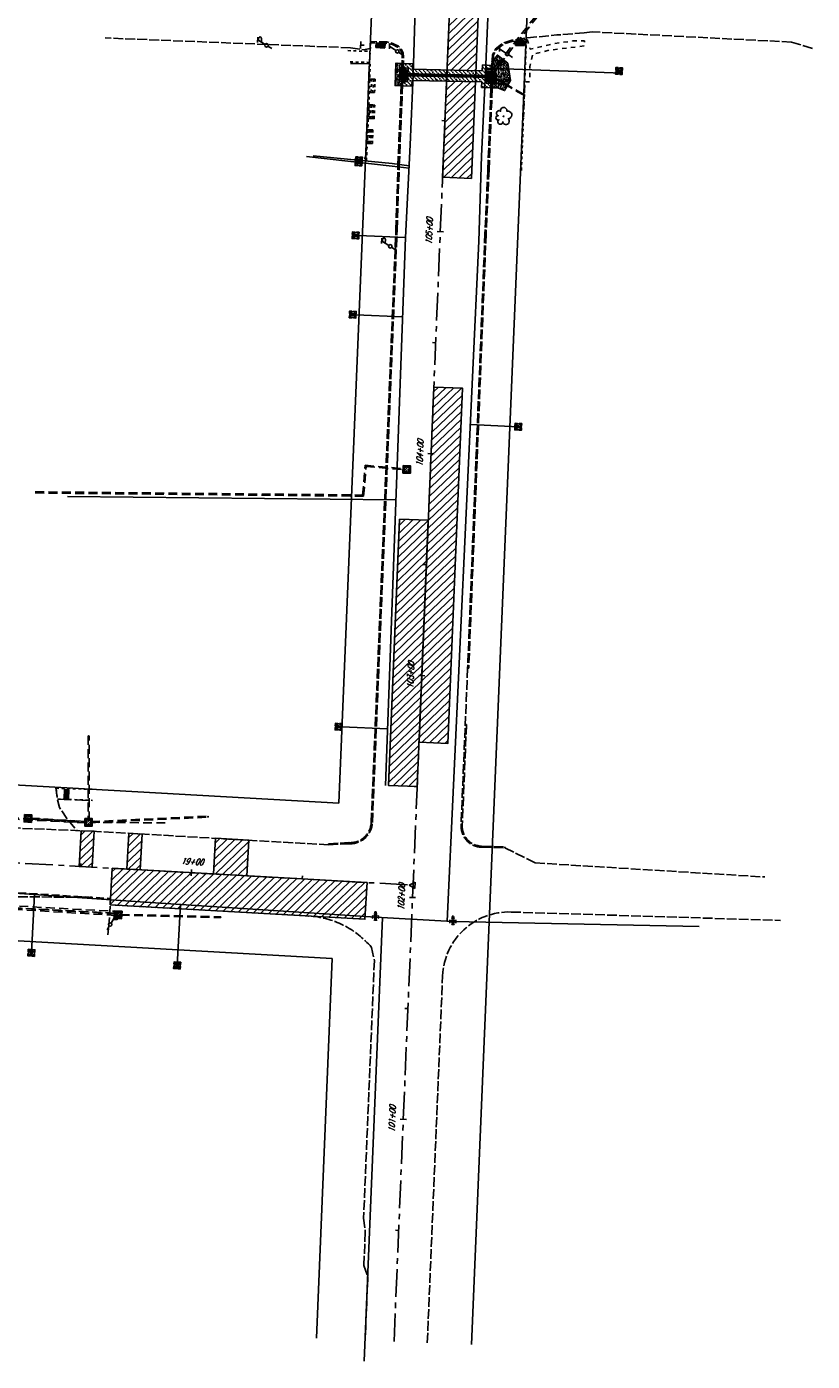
# Model space of a CAD drawing. Extents: x 1880404 to 3762880, y 267072 to 534593.
# Tile 2 of 7: x 1881719 to 1882073, y 267072 to 267673. Entities that reach past the tile are written whole.
import ezdxf
from ezdxf.enums import TextEntityAlignment as Align

# ---------------------------------------------------------------- set-up
doc = ezdxf.new("R2010")
doc.units = 0
doc.header["$LTSCALE"] = 20
doc.header["$MEASUREMENT"] = 0
for name, pattern in [('DR_X_STM (no text)', [0.3, 0.2, -0.1]), ('GE_X_CENTERLINE 2', [1, 0.625, -0.125, 0.125, -0.125]), ('PV_X_CURB', [0.27, 0.22, -0.05]), ('PV_X_DRIVE', [0.25, 0.175, -0.075]), ('PV_X_EP', [0.27, 0.22, -0.05]), ('PV_X_Shoulder', [0.4, 0.3, -0.1]), ('X_Existing 2', [0.125, 0.0625, -0.0625]), ('X_Existing 3', [0.2, 0.1, -0.1])]:
    doc.linetypes.add(name, pattern=pattern)
doc.layers.get('0').update_dxf_attribs({"linetype": 'CONTINUOUS', "plot": 0})
for name, color, linetype in [('BD_X_BLDG', 11, 'CONTINUOUS'), ('GE_X_CL_ROAD', 2, 'GE_X_CENTERLINE 2'), ('GE_X_TEXT', 2, 'CONTINUOUS'), ('L1', 130, 'CONTINUOUS'), ('L2', 130, 'CONTINUOUS'), ('L3', 110, 'CONTINUOUS'), ('L4', 130, 'CONTINUOUS'), ('L5', 124, 'CONTINUOUS'), ('L8', 124, 'DR_X_STM (no text)'), ('PV_P_CURB', 3, 'CONTINUOUS'), ('PV_P_REPLACEMENT_HATCH', 8, 'CONTINUOUS'), ('PV_X_CURB', 1, 'PV_X_CURB'), ('PV_X_CURB_RAMP', 1, 'PV_X_CURB'), ('PV_X_DRIVE', 11, 'PV_X_DRIVE'), ('PV_X_EOP', 240, 'PV_X_EP'), ('PV_X_SHOULDER', 33, 'PV_X_Shoulder'), ('PV_X_STEPS', 1, 'X_Existing 2'), ('PV_X_WALK', 1, 'X_Existing 2'), ('RD_X_MISC', 1, 'X_Existing 3'), ('RW_X_RW', 220, 'RW_X_Ex RW'), ('SN_X_BLOCKS', 94, 'CONTINUOUS'), ('SN_X_SIGN_PUBLIC', 94, 'CONTINUOUS'), ('UT_P_TELE_BLOCKS', 30, 'CONTINUOUS'), ('UT_X_POLES', 1, 'CONTINUOUS'), ('UT_X_TELE_BLOCKS', 32, 'CONTINUOUS'), ('UT_X_WATER', 150, 'UT_X_WATER'), ('UT_X_WATER_BLOCKS', 150, 'CONTINUOUS'), ('VG_X_BLOCKS', 94, 'CONTINUOUS')]:
    doc.layers.add(name, color=color, linetype=linetype)
doc.styles.add('LINETYPE', font='romans.shx', dxfattribs={"width": 0.9})
doc.styles.add('romans', font='romans.shx', dxfattribs={"width": 0.75, "oblique": 22.5})
doc.linetypes.add('RW_X_Ex RW', pattern='A,1,-0.25,1,-0.25,1,-0.25,1,-0.25,["Ex. R/W",LINETYPE,S=0.1,R=0,X=-0.195,Y=-0.05],-0.5', length=5.5)
doc.linetypes.add('UT_X_WATER', pattern='A,0.25,-0.15,0.25,-0.15,0.25,-0.15,0.25,-0.15,0.25,["W",LINETYPE,S=0.1,R=0,X=0.043,Y=-0.05],-0.2', length=2.05)
pattern_1 = [(49.998884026, (0, 0), (1.4345179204, -0.1255322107), [0.15, -1.65]), (354.99888403, (0, 0), (-0.2774733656, 1.5043896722), [0.12, -1.32]), (100.450328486, (0.1195, -0.0105), (1.1570445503, 1.378857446), [0.127480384, -1.402284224]), (46.18308403, (8e-06, 0.4), (2.1344762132, -0.3310801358), [0.225, -2.475]), (96.63451952, (0.1779, 0.3724), (1.8693618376, 1.9482007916), [0.191220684, -2.10342752]), (351.18304802, (8e-06, 0.4), (1.8693618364, 1.9482007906), [0.18, -1.980000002]), (20.998884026, (0.2, 0.3), (1.19379842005, -0.8052610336), [0.15, -1.65]), (325.99888403, (0.2, 0.3), (0.4866589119, 1.4502906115), [0.12, -1.32]), (71.450328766, (0.2995, 0.2329), (1.6804573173, 0.6450295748), [0.12748038, -1.402284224]), (37.498884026, (0, 0), (0.02433267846, 0.66578723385), [0, -1.304, 0, -1.34, 0, -1.325]), (7.498884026, (0, 0), (0.52615443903, 0.78881317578), [0, -0.764, 0, -1.274, 0, -0.505]), (327.498884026, (-0.446, 9e-06), (1.06764399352, -0.04513053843), [0, -0.5, 0, -1.56, 0, -2.07]), (317.498884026, (-0.646, 1e-05), (1.16637623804, 0.2001872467), [0, -0.65, 0, -1.036, 0, -1.47])]

# ---------------------------------------------------------------- blocks, each defined once
blk = doc.blocks.new('WGV')
at = {"lineweight": -2}
for p, q in [((0.032, 0.102), (-0.032, 0.102)), ((0, 0.07), (0, 0.134))]:
    blk.add_line(p, q, dxfattribs=at)
at = {"lineweight": -2, "flags": 128}
blk.add_lwpolyline([(-0.032, 0.041), (-0.016, -0.045), (0, 0.041), (0.016, -0.045), (0.032, 0.041)], dxfattribs=at)
at = {"lineweight": -2, "extrusion": (0, 0, -1)}
blk.add_arc((0, 0), 0.07, 330.0184, 29.9816, dxfattribs=at)
at = {"lineweight": -2}
for start, end in [(60.0184, 120.0157), (330.0184, 29.9816), (239.9843, 299.9816)]:
    blk.add_arc((0, 0), 0.07, start, end, dxfattribs=at)
blk = doc.blocks.new('CBS22B-X')
at = {"color": 8}
for p, q in [((-1.15, -0.61), (0.61, 1.15)), ((-1.15, 0.52), (-0.52, 1.15)), ((-0.55, -1.15), (1.15, 0.55)), ((0.58, -1.15), (1.15, -0.58))]:
    blk.add_line(p, q, dxfattribs=at)
at = {"color": 124}
blk.add_lwpolyline([(-1.67, 1.67), (1.67, 1.67), (1.67, -1.67), (-1.67, -1.67), (-1.67, 1.67)], close=True, dxfattribs=at)
at = {"color": 124, "flags": 128}
blk.add_lwpolyline([(-1.15, 1.15), (1.15, 1.15), (1.15, -1.15), (-1.15, -1.15), (-1.15, 1.15)], close=True, dxfattribs=at)
at = {"color": 8}
for points in [[(-0.4, 1), (-1, 1), (-1, 0.4)], [(1, 0.4), (1, 1), (0.4, 1)], [(-1, -0.4), (-1, -1), (-0.4, -1)], [(0.4, -1), (1, -1), (1, -0.4)]]:
    blk.add_lwpolyline(points, dxfattribs=at)
blk = doc.blocks.new('CB3-P')
at = {"color": 1}
for p, q in [((-2.37, -1.5), (-2.37, 0.75)), ((-2.37, 0.75), (-1.2, 0.75)), ((1.2, 0.75), (2.37, 0.75)), ((2.37, 0.75), (2.37, -1.5)), ((-2.37, -1.5), (-1.2, -1.5)), ((1.2, -1.5), (2.37, -1.5))]:
    blk.add_line(p, q, dxfattribs=at)
at = {"color": 130, "flags": 128}
blk.add_lwpolyline([(-3.04, 1.42), (3.04, 1.42), (3.04, -2.17), (-3.04, -2.17), (-3.04, 1.42)], close=True, dxfattribs=at)
at = {"color": 1}
for points in [[(-0.4, 0.75), (0.4, 0.75)], [(-0.4, -1.5), (0.4, -1.5)]]:
    blk.add_lwpolyline(points, dxfattribs=at)
at = {"color": 130, "extrusion": (0, 0, -1)}
blk.add_solid([(2.5, 0), (-2.5, 0), (2.5, -1.83), (-2.5, -1.83)], dxfattribs=at)
blk = doc.blocks.new('PI')
at = {"flags": 128}
blk.add_lwpolyline([(-0.073, -0.042), (0.073, -0.042), (0, 0.084), (-0.073, -0.042)], dxfattribs=at)
blk = doc.blocks.new('WM')
at = {"lineweight": -2, "flags": 128}
for points in [[(-0.02, 0.075), (-0.075, 0.075), (-0.075, 0.02)], [(-0.033, 0.045), (-0.017, -0.045), (0, 0.045), (0.017, -0.045), (0.033, 0.045)], [(0.075, 0.02), (0.075, 0.075), (0.02, 0.075)], [(-0.075, -0.02), (-0.075, -0.075), (-0.02, -0.075)], [(0.02, -0.075), (0.075, -0.075), (0.075, -0.02)]]:
    blk.add_lwpolyline(points, dxfattribs=at)
at = {"lineweight": -2}
blk.add_circle((0, 0), 0.0675, dxfattribs=at)
blk = doc.blocks.new('SGN1P')
at = {"layer": 'SN_X_SIGN_PUBLIC', "linetype": 'Continuous'}
for p, q in [((0, 0), (-0.08, 0)), ((0, 0.08), (0, -0.08))]:
    blk.add_line(p, q, dxfattribs=at)
blk = doc.blocks.new('TREE')
blk.add_lwpolyline([(-0.115, 0.016, 1.488178), (-0.05, -0.105, 1.135371), (0.116, -0.069, 1.216492), (0.115, 0.072, 1.204588), (0.012, 0.121, 1.326676), (-0.081, 0.105, 1.740436), (-0.115, 0.016)], format="xyb", close=True)
blk.add_circle((0, 0), 0.009)
blk = doc.blocks.new('TELP')
at = {"layer": 'UT_P_TELE_BLOCKS', "color": 32, "linetype": 'Continuous'}
for p, q in [((0.109, 0.181), (0.02, 0.033)), ((0.05, 0.181), (0.168, 0.181))]:
    blk.add_line(p, q, dxfattribs=at)
blk.add_lwpolyline([(-0.02, -0.033), (-0.072, -0.119)], dxfattribs=at)
blk.add_circle((0, 0), 0.0391, dxfattribs=at)
blk = doc.blocks.new('TPW')
at = {"color": 32}
for p, q in [((0.121, 0.201), (0.02, 0.033)), ((0.062, 0.201), (0.18, 0.201)), ((0.071, 0.117), (0.152, 0.117)), ((0.109, 0.181), (0.152, 0.181))]:
    blk.add_line(p, q, dxfattribs=at)
blk.add_lwpolyline([(-0.02, -0.033), (-0.072, -0.119)], dxfattribs=at)
blk.add_circle((0, 0), 0.0391, dxfattribs=at)
at = {"color": 32, "extrusion": (0, 0, -1)}
blk.add_arc((-0.152, 0.149), 0.0319, 88.8767, 271.1233, dxfattribs=at)
blk = doc.blocks.new('DOMES')
for p, q in [((4, 2), (0, 2)), ((0, 2), (0, 0)), ((0, 0), (4, 0)), ((4, 0), (4, 2))]:
    blk.add_line(p, q)
for centre in [(0.33, 1.66), (0.33, 1.33), (0.33, 1), (0.33, 0.67), (0.33, 0.33), (0.67, 1.66), (0.67, 1.33), (0.67, 1), (0.67, 0.67), (0.67, 0.33), (1, 1.66), (1, 1.33), (1, 1), (1, 0.67), (1, 0.33), (1.33, 1.66), (1.33, 1.33), (1.33, 1), (1.33, 0.67), (1.33, 0.33), (1.66, 1.66), (1.66, 1.33), (1.66, 1), (1.66, 0.67), (1.66, 0.33), (2, 1.66), (2, 1.33), (2, 1), (2, 0.67), (2, 0.33), (2.33, 1.66), (2.33, 1.33), (2.33, 1), (2.33, 0.67), (2.33, 0.33), (2.67, 1.66), (2.67, 1.33), (2.67, 1), (2.67, 0.67), (2.67, 0.33), (3, 1.66), (3, 1.33), (3, 1), (3, 0.67), (3, 0.33), (3.33, 1.66), (3.33, 1.33), (3.33, 1), (3.33, 0.67), (3.33, 0.33), (3.67, 1.66), (3.67, 1.33), (3.67, 1), (3.67, 0.67), (3.67, 0.33)]:
    blk.add_circle(centre, 0.115)
blk = doc.blocks.new('TLPP')
for p, q in [((0.121, 0.201), (0.02, 0.033)), ((0.062, 0.201), (0.18, 0.201)), ((0.071, 0.117), (0.152, 0.117)), ((0.109, 0.181), (0.152, 0.181)), ((-0.072, -0.119), (0.046, -0.119))]:
    blk.add_line(p, q)
blk.add_lwpolyline([(-0.02, -0.033), (-0.072, -0.119)])
blk.add_circle((0, 0), 0.0391)
at = {"extrusion": (0, 0, -1)}
blk.add_arc((-0.152, 0.149), 0.0319, 88.8767, 271.1233, dxfattribs=at)

msp = doc.modelspace()

# ---------------------------------------------------------------- hatches: boundary and pattern name
at = {"layer": 'PV_P_CURB', "transparency": 33554559}
h = msp.add_hatch(color=256, dxfattribs=at)
h.dxf.hatch_style = 1
h.paths.add_polyline_path([(1881928.85, 267653.76), (1881929.04, 267657.97), (1881929.51, 267657.95), (1881929.35, 267653.74)])
h = msp.add_hatch(color=256, dxfattribs=at)
h.dxf.hatch_style = 1
h.paths.add_polyline_path([(1881888.48, 267654.65), (1881888.52, 267656.65), (1881889.09, 267656.63), (1881889.07, 267654.63)])
h = msp.add_hatch(color=256, dxfattribs=at)
h.dxf.hatch_style = 1
h.paths.add_polyline_path([(1881888.13, 267646.57), (1881888.22, 267648.57), (1881888.79, 267648.55), (1881888.7, 267646.55)])
h = msp.add_hatch(color=256, dxfattribs=at)
h.dxf.hatch_style = 1
h.paths.add_polyline_path([(1881928.55, 267645.69), (1881928.61, 267647.68), (1881929.25, 267647.66), (1881929.16, 267645.66)])
at = {"layer": 'PV_P_REPLACEMENT_HATCH', "transparency": 33554559}
h = msp.add_hatch(dxfattribs=at)
h.set_pattern_fill('ANSI31', color=256, scale=20, angle=-1.04594)
h.set_pattern_definition([(43.95405933, (10.2019, 244.3695), (-1.7352034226, 1.799741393), [])])
h.paths.add_polyline_path([(1881913.03, 267755.28), (1881908.78, 267653.66), (1881921.78, 267653.38), (1881921.57, 267648.38), (1881908.58, 267648.67), (1881906.77, 267605.41), (1881919.76, 267604.87), (1881921.78, 267653.38), (1881926.01, 267754.74)])
h = msp.add_hatch(dxfattribs=at)
h.set_pattern_fill('AR-CONC', color=256, scale=0.2, angle=-0.00112)
h.set_pattern_definition(pattern_1)
h.paths.add_polyline_path([(1881929.35, 267653.74), (1881929.51, 267657.95), (1881931.47, 267660.42), (1881936.16, 267656.69), (1881937.37, 267649), (1881934.68, 267644.4), (1881931.94, 267645.55), (1881929.16, 267645.66), (1881929.25, 267647.66), (1881930.02, 267647.63), (1881930.26, 267653.71)])
h = msp.add_hatch(dxfattribs=at)
h.set_pattern_fill('AR-CONC', color=256, scale=0.2, angle=-0.00112)
h.set_pattern_definition(pattern_1)
h.paths.add_polyline_path([(1881888.48, 267654.65), (1881888.52, 267656.65), (1881885.76, 267656.77), (1881885.34, 267646.69), (1881888.13, 267646.57), (1881888.22, 267648.57), (1881887.42, 267648.61), (1881887.67, 267654.68)])
h = msp.add_hatch(dxfattribs=at)
h.set_pattern_fill('ANSI36', color=256, scale=10, angle=90)
h.paths.add_polyline_path([(1881889.09, 267656.63), (1881889.07, 267654.63), (1881891.25, 267654.53), (1881891, 267648.46), (1881888.79, 267648.55), (1881888.7, 267646.55), (1881892.91, 267646.38), (1881893.02, 267649.01), (1881924.46, 267648.32), (1881924.36, 267645.85), (1881928.55, 267645.69), (1881928.61, 267647.68), (1881926.44, 267647.77), (1881926.68, 267653.85), (1881928.85, 267653.76), (1881928.94, 267655.76), (1881924.76, 267655.93), (1881924.66, 267653.31), (1881893.23, 267654.01), (1881893.33, 267656.45)])
h = msp.add_hatch(dxfattribs=at)
h.set_pattern_fill('ANSI31', color=256, scale=20, angle=-1.0459407)
h.paths.add_polyline_path([(1881902.82, 267510.91), (1881896.15, 267351.05), (1881909.14, 267350.5), (1881915.81, 267510.37)])
h = msp.add_hatch(dxfattribs=at)
h.set_pattern_fill('ANSI31', color=256, scale=20, angle=-1.0459407)
h.paths.add_polyline_path([(1881887.33, 267451.5), (1881882.33, 267331.61), (1881895.32, 267331.06), (1881900.32, 267450.96)])
h = msp.add_hatch(dxfattribs=at)
h.set_pattern_fill('ANSI31', color=256, scale=20, angle=-1.04594)
h.set_pattern_definition([(43.95405933, (-4740.4823, 33968.569), (-1.7352034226, 1.799741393), [])])
h.paths.add_polyline_path([(1881743.86, 267311.17), (1881742.96, 267295.12), (1881748.95, 267294.79), (1881749.86, 267310.91)])
h = msp.add_hatch(dxfattribs=at)
h.set_pattern_fill('ANSI31', color=256, scale=20, angle=-1.04594)
h.set_pattern_definition([(43.95405933, (-4718.9756, 33967.3595), (-1.7352034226, 1.799741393), [])])
h.paths.add_polyline_path([(1881765.37, 267310.01), (1881764.47, 267293.91), (1881770.46, 267293.58), (1881771.36, 267309.67)])
h = msp.add_hatch(dxfattribs=at)
h.set_pattern_fill('ANSI31', color=256, scale=20, angle=-1.04594)
h.set_pattern_definition([(43.95405933, (-4679.8397, 33965.1588), (-1.7352034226, 1.799741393), [])])
h.paths.add_polyline_path([(1881804.51, 267307.76), (1881803.6, 267291.71), (1881818.58, 267290.87), (1881819.48, 267306.89)])
h = msp.add_hatch(dxfattribs=at)
h.set_pattern_fill('ANSI31', color=256, scale=20, angle=-1.0459407)
h.paths.add_polyline_path([(1881756.98, 267277.81), (1881871.8, 267271.35), (1881872.72, 267287.83), (1881757.91, 267294.28)])

# ---------------------------------------------------------------- linework, layer by layer
at = {"layer": 'BD_X_BLDG'}
msp.add_lwpolyline([(1881871.37, 267613.96), (1881872.17, 267613.92), (1881872.18, 267614.13), (1881872.24, 267615.35), (1881873.1, 267638.29), (1881873.74, 267654.96), (1881873.78, 267656.19), (1881873.79, 267656.4), (1881868.89, 267656.55), (1881865.32, 267656.65)], dxfattribs=at)
at = {"layer": 'GE_X_CL_ROAD'}
for points in [[(1881884.89, 267081.28), (1881909.92, 267680.76), (1881933.63, 268305.31)], [(1880406.48, 267380.74), (1880870.23, 267346.74), (1881119.68, 267330.17), (1881893.46, 267286.66)]]:
    msp.add_lwpolyline(points, dxfattribs=at)
at = {"layer": 'GE_X_TEXT'}
for points in [[(1881906.43, 267630.86), (1881907.83, 267630.8)], [(1881904.35, 267580.91), (1881907.14, 267580.79)], [(1881902.26, 267530.95), (1881903.66, 267530.89)], [(1881900.17, 267480.99), (1881902.97, 267480.88)], [(1881898.09, 267431.04), (1881899.49, 267430.98)], [(1881896, 267381.08), (1881898.8, 267380.96)], [(1881893.92, 267331.12), (1881895.32, 267331.06)], [(1881743.78, 267296.48), (1881743.7, 267295.08)], [(1881793.7, 267293.67), (1881793.54, 267290.88)], [(1881843.62, 267290.86), (1881843.54, 267289.47)], [(1881891.83, 267281.17), (1881894.63, 267281.05)], [(1881889.75, 267231.21), (1881891.15, 267231.15)], [(1881887.66, 267181.25), (1881890.46, 267181.14)], [(1881885.58, 267131.3), (1881886.97, 267131.24)]]:
    msp.add_lwpolyline(points, dxfattribs=at)
at = {"layer": 'L2'}
msp.add_lwpolyline([(1881888.37, 267651.6), (1881928.68, 267650.72)], dxfattribs=at)
at = {"layer": 'L3', "elevation": 1158.75}
msp.add_lwpolyline([(1881933.35, 267656.36), (1881932.73, 267655.58), (1881931.17, 267656.83), (1881931.79, 267657.61)], close=True, dxfattribs=at)
at = {"layer": 'L3'}
msp.add_lwpolyline([(1881933.96, 267647.13), (1881933.1, 267647.63), (1881933.77, 267648.79), (1881934.63, 267648.28)], close=True, dxfattribs=at)
at = {"layer": 'L4'}
for points in [[(1881928.69, 267651.22), (1881889.19, 267652.09)], [(1881931.87, 267656.91), (1881928.84, 267653.1)], [(1881932.65, 267656.28), (1881929.54, 267652.37)], [(1881932.65, 267656.28), (1881931.87, 267656.91)], [(1881928.67, 267650.23), (1881889.17, 267651.09)], [(1881933.78, 267647.81), (1881929.46, 267650.33)], [(1881933.95, 267648.1), (1881929.48, 267650.71)], [(1881933.78, 267647.81), (1881933.95, 267648.1)]]:
    msp.add_lwpolyline(points, dxfattribs=at)
at = {"layer": 'L8'}
for points, elevation in [([(1881948.92, 267677.57, -0.999109), (1881948.6, 267677.83), (1881927.85, 267651.71), (1881928.5, 267651.2), (1881949.25, 267677.31, 0.999109), (1881948.92, 267677.57)], 1158.75), ([(1881948.92, 267677.57, -0.999109), (1881948.6, 267677.83), (1881927.85, 267651.71), (1881928.5, 267651.2), (1881949.25, 267677.31, 0.999109), (1881948.92, 267677.57)], 1158.75), ([(1881758.9, 267274.48, -1.007925), (1881758.88, 267274.07), (1881596.22, 267282.89), (1881596.26, 267283.72), (1881758.92, 267274.9), (1881758.92, 267274.9, 1.007925), (1881758.9, 267274.48)], 1151.87)]:
    msp.add_lwpolyline(points, format="xyb", close=True, dxfattribs=dict(at, elevation=elevation))
for points in [[(1881890.1, 267651.43), (1881927.53, 267650.82)], [(1881891.02, 267651.8), (1881926.86, 267651.02)], [(1881891, 267651.3), (1881926.84, 267650.52)], [(1881929.43, 267650.35), (1881942.74, 267642.59)], [(1881929.44, 267650.72), (1881942.9, 267642.88)], [(1881723.25, 267463.25), (1881871.2, 267461.8), (1881872.27, 267475.17), (1881889.47, 267473.68)], [(1881723.26, 267463.75), (1881870.74, 267462.31), (1881871.81, 267475.71), (1881889.49, 267474.18)], [(1881721.1, 267316.38), (1881746.08, 267314.79)], [(1881721.14, 267316.88), (1881746.08, 267315.29)], [(1881748.38, 267315.27), (1881801.08, 267317.76)], [(1881748.38, 267314.77), (1881801.1, 267317.26)], [(1881759.48, 267273.73), (1881596.56, 267283.4)], [(1881759.44, 267273.06), (1881596.56, 267282.74)], [(1881761.74, 267273.13), (1881806.81, 267272.08)], [(1881761.76, 267273.47), (1881806.82, 267272.41)]]:
    msp.add_lwpolyline(points, dxfattribs=at)
msp.add_lwpolyline([(1881747.27, 267353.83, 1.003726), (1881747.02, 267353.83), (1881747.02, 267315.85), (1881747.52, 267315.85), (1881747.52, 267353.83, -1.003726), (1881747.27, 267353.83)], format="xyb", close=True, dxfattribs=at)
msp.add_lwpolyline([(1881747.27, 267353.83, 1.003726), (1881747.02, 267353.83), (1881747.02, 267315.85), (1881747.52, 267315.85), (1881747.52, 267353.83, -1.003726), (1881747.27, 267353.83)], format="xyb", close=True, dxfattribs=at)
for points in [[(1881747.27, 267338.73), (1881747.27, 267338.73)], [(1881746.17, 267315.37), (1881746.14, 267314.71), (1881567.92, 267323.42), (1881567.96, 267324.07), (1881746.17, 267315.37)]]:
    msp.add_lwpolyline(points, close=True, dxfattribs=at)
at = {"layer": 'L8', "elevation": 1157.39}
msp.add_lwpolyline([(1881747.84, 267314.98), (1881782.18, 267314.66)], dxfattribs=at)
at = {"layer": 'L8'}
for centre, radius in [((1881942.78, 267642.66), 0.0833), ((1881801.09, 267317.39), 0.125), ((1881806.81, 267272.16), 0.0833)]:
    msp.add_circle(centre, radius, dxfattribs=at)
for centre, radius, start, end in [((1881942.86, 267642.81), 0.0833, 239.767, 59.767), ((1881801.08, 267317.64), 0.125, 272.29457, 92.29457), ((1881806.81, 267272.33), 0.0833, 268.77369, 88.54441)]:
    msp.add_arc(centre, radius, start, end, dxfattribs=at)
at = {"layer": 'PV_P_CURB'}
for points in [[(1881928.85, 267653.76), (1881929.04, 267657.97), (1881929.51, 267657.95), (1881929.35, 267653.74), (1881928.85, 267653.76)], [(1881888.48, 267654.65), (1881888.52, 267656.65), (1881889.09, 267656.63), (1881889.07, 267654.63), (1881888.48, 267654.65)], [(1881888.13, 267646.57), (1881888.22, 267648.57), (1881888.79, 267648.55), (1881888.7, 267646.55), (1881888.13, 267646.57)], [(1881928.55, 267645.69), (1881928.61, 267647.68), (1881929.25, 267647.66), (1881929.16, 267645.66), (1881928.55, 267645.69)]]:
    msp.add_lwpolyline(points, dxfattribs=at)
at = {"layer": 'PV_P_REPLACEMENT_HATCH'}
for points in [[(1881913.03, 267755.28), (1881906.77, 267605.41), (1881919.76, 267604.87), (1881926.01, 267754.74)], [(1881902.82, 267510.91), (1881896.15, 267351.05), (1881909.14, 267350.5), (1881915.81, 267510.37)], [(1881887.33, 267451.5), (1881882.33, 267331.61), (1881895.32, 267331.06), (1881900.32, 267450.96)], [(1881743.86, 267311.17), (1881742.96, 267295.12), (1881748.95, 267294.79), (1881749.86, 267310.91)], [(1881765.37, 267310.01), (1881764.47, 267293.91), (1881770.46, 267293.58), (1881771.36, 267309.67)], [(1881804.51, 267307.76), (1881803.6, 267291.71), (1881818.58, 267290.87), (1881819.48, 267306.89)], [(1881756.98, 267277.81), (1881871.8, 267271.35), (1881872.72, 267287.83), (1881757.91, 267294.28)]]:
    msp.add_lwpolyline(points, close=True, dxfattribs=at)
for points in [[(1881929.35, 267653.74), (1881929.51, 267657.95), (1881931.47, 267660.42), (1881936.16, 267656.69), (1881937.37, 267649), (1881934.68, 267644.4), (1881931.94, 267645.55), (1881929.16, 267645.66), (1881929.25, 267647.66), (1881930.02, 267647.63), (1881930.26, 267653.71), (1881929.35, 267653.74)], [(1881888.48, 267654.65), (1881888.52, 267656.65), (1881885.76, 267656.77), (1881885.34, 267646.69), (1881888.13, 267646.57), (1881888.22, 267648.57), (1881887.42, 267648.61), (1881887.67, 267654.68), (1881888.48, 267654.65)], [(1881889.09, 267656.63), (1881889.07, 267654.63), (1881891.25, 267654.53), (1881891, 267648.46), (1881888.79, 267648.55), (1881888.7, 267646.55), (1881892.91, 267646.38), (1881893.02, 267649.01), (1881924.46, 267648.32), (1881924.36, 267645.85), (1881928.55, 267645.69), (1881928.61, 267647.68), (1881926.44, 267647.77), (1881926.68, 267653.85), (1881928.85, 267653.76), (1881928.94, 267655.76), (1881924.76, 267655.93), (1881924.66, 267653.31), (1881893.23, 267654.01), (1881893.33, 267656.45), (1881889.09, 267656.63)]]:
    msp.add_lwpolyline(points, dxfattribs=at)
at = {"layer": 'PV_X_CURB', "flags": 128}
for points in [[(1881886.64, 267610.48), (1881887.68, 267635.65), (1881888.18, 267647.76), (1881888.45, 267653.21), (1881888.58, 267659.39), (1881888.45, 267661.25), (1881887.74, 267662.79), (1881886.51, 267663.98), (1881884.16, 267665.2), (1881881.61, 267665.66), (1881874.39, 267665.93)], [(1881927.71, 267608.71), (1881928.66, 267635.17), (1881928.88, 267639.24), (1881929.34, 267649.62), (1881929.29, 267652.16), (1881929.51, 267658.01), (1881929.67, 267660.49), (1881930.88, 267662.69), (1881934.17, 267665.29), (1881937.91, 267666.55), (1881944.46, 267667.39)]]:
    msp.add_lwpolyline(points, dxfattribs=at)
at = {"layer": 'PV_X_CURB'}
for points in [[(1881855.29, 267304.83), (1881855.29, 267305.33), (1881864.57, 267305.81, 0.419274), (1881874.62, 267314.9), (1881885.76, 267581.68), (1881886.64, 267610.48)], [(1881917, 267358.97), (1881917.5, 267358.95), (1881915.61, 267313.6, 0.419035), (1881924.37, 267304.23), (1881934.86, 267303.96), (1881934.85, 267303.46)]]:
    msp.add_lwpolyline(points, format="xyb", dxfattribs=at)
msp.add_lwpolyline([(1881927.71, 267608.71), (1881926.37, 267580.02), (1881918.56, 267384.33), (1881918.06, 267384.35)], dxfattribs=at)
at = {"layer": 'PV_X_DRIVE', "flags": 128}
msp.add_lwpolyline([(1881705.76, 267268.15), (1881706.2, 267277.51), (1881706.39, 267283.78), (1881757.12, 267280.7), (1881756.83, 267274.64), (1881755.98, 267264.25)], dxfattribs=at)
at = {"layer": 'PV_X_EOP', "flags": 128}
for points in [[(1881927.16, 267608.77), (1881928.17, 267635.19), (1881928.32, 267639.19), (1881928.68, 267649.71), (1881928.79, 267652.22), (1881929.04, 267658.02), (1881929.28, 267660.55), (1881930.46, 267662.98), (1881933.88, 267665.71), (1881937.94, 267667.04), (1881944.49, 267668.11), (1881958.25, 267669.44), (1881970.51, 267670.35)], [(1881887.25, 267610.46), (1881888.28, 267635.64), (1881888.75, 267647.8), (1881889.05, 267653.17), (1881889.12, 267659.4), (1881888.94, 267661.35), (1881888.16, 267663.05), (1881886.96, 267664.41), (1881884.36, 267665.66), (1881881.6, 267666.28), (1881874.36, 267666.51), (1881874.18, 267663.32), (1881871.17, 267662.73), (1881865.34, 267663.67)], [(1880903.49, 267358.28), (1880953.17, 267355.19), (1881003.56, 267352.02), (1881053.16, 267348.94), (1881102.42, 267346), (1881151.8, 267342.82), (1881201.56, 267340.28), (1881252.09, 267337.51), (1881300.19, 267334.25), (1881350.94, 267331.76), (1881400.42, 267328.69), (1881449.21, 267326.51), (1881470.74, 267324.36), (1881499.8, 267323.04), (1881549.73, 267320.59), (1881599.81, 267317.97), (1881649.43, 267315.44), (1881699.31, 267312.99), (1881748.75, 267310.97)], [(1881732.55, 267330.43), (1881733.15, 267325.37), (1881734.11, 267321.63), (1881737.46, 267316.7), (1881742.05, 267311.24)], [(1881447.49, 267295.55), (1881455.1, 267294.7), (1881458.12, 267292.49), (1881464.63, 267292.06), (1881470.91, 267291.88), (1881473.3, 267294.11), (1881497.77, 267292.78), (1881549, 267289.94), (1881598.51, 267287.19), (1881648.08, 267284.67), (1881696.15, 267281.6), (1881748.78, 267281.2)]]:
    msp.add_lwpolyline(points, dxfattribs=at)
at = {"layer": 'PV_X_EOP'}
for points in [[(1882073.35, 267663.38), (1882064.02, 267666.25), (1881974.09, 267670.84), (1881970.51, 267670.35)], [(1881865.34, 267663.67), (1881754.81, 267668.08)]]:
    msp.add_lwpolyline(points, dxfattribs=at)
for points in [[(1881748.75, 267310.97), (1881855.29, 267304.83), (1881864.57, 267305.31, 0.418451), (1881875.12, 267314.88), (1881886.26, 267581.66), (1881887.25, 267610.46)], [(1881748.75, 267310.97), (1881855.29, 267304.83), (1881864.57, 267305.31, 0.418451), (1881875.12, 267314.88), (1881886.26, 267581.66), (1881887.25, 267610.46)], [(1881927.16, 267608.77), (1881925.87, 267580.04), (1881918.06, 267384.35), (1881915.11, 267313.62, 0.419035), (1881924.36, 267303.73), (1881934.85, 267303.46), (1881948.44, 267296.7), (1882051.92, 267290.36)], [(1881756.98, 267277.81), (1881846.42, 267272.78, -0.206212), (1881874.74, 267258.65), (1881876.03, 267252.78), (1881871.19, 267136.78), (1881871.93, 267130.53), (1881871.3, 267115.37), (1881873.08, 267110.13), (1881871.9, 267081.82)], [(1881899.88, 267080.66), (1881906.77, 267245.84, -0.411137), (1881937.68, 267274.58), (1882059.01, 267270.79)]]:
    msp.add_lwpolyline(points, format="xyb", dxfattribs=at)
at = {"layer": 'PV_X_SHOULDER', "flags": 128}
msp.add_lwpolyline([(1881733.25, 267325.37), (1881749.12, 267324.74)], dxfattribs=at)
at = {"layer": 'PV_X_STEPS', "linetype": 'ByBlock'}
for points in [[(1881876.43, 267649.49), (1881873.54, 267649.6)], [(1881876.11, 267643.5), (1881873.31, 267643.61)], [(1881876.23, 267637.88), (1881873.09, 267638)], [(1881875.87, 267631.74), (1881872.86, 267631.86)], [(1881875.39, 267626.67), (1881872.67, 267626.77)], [(1881875.13, 267620.51), (1881872.44, 267620.65)]]:
    msp.add_lwpolyline(points, dxfattribs=at)
at = {"layer": 'PV_X_STEPS'}
for points in [[(1881874.48, 267643.57), (1881874.8, 267649.56)], [(1881875.66, 267649.52), (1881875.3, 267643.53)], [(1881876.11, 267643.5), (1881876.43, 267649.49)], [(1881873.65, 267631.83), (1881873.96, 267637.96)], [(1881874.69, 267637.94), (1881874.35, 267631.8)], [(1881875.14, 267631.77), (1881875.5, 267637.91)], [(1881875.87, 267631.74), (1881876.23, 267637.88)], [(1881872.89, 267620.63), (1881873.13, 267626.76)], [(1881873.67, 267620.59), (1881873.94, 267626.73)], [(1881874.36, 267620.55), (1881874.64, 267626.7)], [(1881875.13, 267620.51), (1881875.39, 267626.67)]]:
    msp.add_lwpolyline(points, dxfattribs=at)
at = {"layer": 'PV_X_WALK', "flags": 128}
for points in [[(1881872.45, 267612.86), (1881873.59, 267638.16), (1881874.15, 267656.26), (1881873.82, 267656.31), (1881874.38, 267665.89)], [(1881942.3, 267608.47), (1881943.25, 267633.91), (1881944.49, 267667.28)], [(1881873.87, 267657.08), (1881864, 267657.45)], [(1881864.12, 267662.4), (1881874.16, 267662.03)], [(1881732.66, 267330.29), (1881749.28, 267329.84)], [(1881732.66, 267330.29), (1881733.27, 267325.45), (1881749.09, 267324.85)]]:
    msp.add_lwpolyline(points, dxfattribs=at)
at = {"layer": 'RD_X_MISC'}
msp.add_lwpolyline([(1881876.85, 267665.85), (1881880.82, 267665.6), (1881880.66, 267663.53), (1881876.73, 267663.88)], close=True, dxfattribs=at)
at = {"layer": 'RD_X_MISC', "flags": 128}
for points in [[(1881943.59, 267666.69), (1881943.62, 267664.7), (1881939.7, 267664.69), (1881939.63, 267666.62)], [(1881738.43, 267329.61), (1881738.26, 267325.62), (1881736.28, 267325.76), (1881736.46, 267329.73)]]:
    msp.add_lwpolyline(points, close=True, dxfattribs=at)
for points in [[(1881943.24, 267632.64), (1881943.84, 267648.42), (1881945.95, 267648.32), (1881946.12, 267655.26), (1881947.3, 267660.72), (1881954.97, 267662.62), (1881970.8, 267664.51), (1881970.71, 267666.76), (1881965.31, 267666.73), (1881957.09, 267665.51), (1881949.24, 267663.81), (1881946.29, 267663.01), (1881944.7, 267668.03)], [(1881876.11, 267643.5), (1881876.05, 267643.52), (1881875.3, 267643.57), (1881875.28, 267643.59), (1881874.48, 267643.65), (1881874.31, 267643.6), (1881873.3, 267643.6), (1881873.56, 267649.62), (1881874.73, 267649.58), (1881874.8, 267649.64), (1881875.58, 267649.44), (1881875.67, 267649.59), (1881876.35, 267649.49), (1881876.43, 267649.49)], [(1881875.87, 267631.74), (1881875.78, 267631.76), (1881875.14, 267631.77), (1881875.03, 267631.85), (1881874.35, 267631.81), (1881874.22, 267631.8), (1881873.65, 267631.85), (1881873.58, 267631.9), (1881873.94, 267637.94), (1881873.96, 267638.01), (1881874.59, 267637.96), (1881874.69, 267637.97), (1881875.34, 267637.92), (1881875.49, 267637.85), (1881876.08, 267637.71), (1881876.23, 267637.88)], [(1881875.13, 267620.51), (1881875.02, 267620.52), (1881874.36, 267620.53), (1881874.33, 267620.51), (1881873.67, 267620.6), (1881873.61, 267620.55), (1881872.89, 267620.59), (1881872.81, 267620.64), (1881873.03, 267626.69), (1881873.13, 267626.71), (1881873.71, 267626.71), (1881873.94, 267626.72), (1881874.47, 267626.73), (1881874.64, 267626.64), (1881875.31, 267626.6), (1881875.39, 267626.67)]]:
    msp.add_lwpolyline(points, dxfattribs=at)
at = {"layer": 'RW_X_RW'}
for points in [[(1881859.97, 267323.6), (1881874.94, 267682.15), (1881898.66, 268306.64)], [(1881919.86, 267079.82), (1881944.89, 267679.37), (1881960.49, 268090.14)], [(1880409.04, 267415.65), (1880872.67, 267381.66), (1881121.83, 267365.11), (1881859.97, 267323.6)], [(1880403.92, 267345.84), (1880867.8, 267311.83), (1881117.54, 267295.24), (1881857.05, 267253.65)], [(1881849.92, 267082.74), (1881857.05, 267253.65)]]:
    msp.add_lwpolyline(points, dxfattribs=at)
at = {"layer": 'UT_X_WATER', "flags": 128}
for points in [[(1881890.05, 267578.31), (1881892.21, 267619.95), (1881893.53, 267651.5), (1881894.97, 267701.08), (1881897.63, 267752.32), (1881898.24, 267780.87), (1881900.07, 267842.97), (1881901.4, 267872.73), (1881906.33, 267975.54), (1881908.08, 268030.8), (1881910.41, 268077.67), (1881911.74, 268114.34), (1881913.42, 268147.3)], [(1881923.1, 267576.61), (1881924.26, 267614.95), (1881926.07, 267652.7), (1881928.24, 267701.74), (1881929.3, 267747.08), (1881930.38, 267770.15), (1881931.55, 267793.1), (1881933.62, 267837.11), (1881935.85, 267893.61), (1881936.7, 267906.17)], [(1881926.24, 267654.46), (1881934.75, 267654.27), (1881987.73, 267652.31)], [(1881891.67, 267609.5), (1881883.99, 267610.41), (1881845.44, 267614.67)], [(1881891.72, 267610.56), (1881884.1, 267611.5), (1881848.43, 267615.05)], [(1881890.05, 267578.27), (1881869.07, 267579.15)], [(1881881.08, 267331.57), (1881890.05, 267578.31)], [(1881908.89, 267270.44), (1881923.1, 267576.61)], [(1881888.75, 267542.6), (1881867.77, 267543.48)], [(1881919.27, 267494.02), (1881940.85, 267493.04)], [(1881737.81, 267461.6), (1881885.76, 267460.16)], [(1881882.01, 267357.05), (1881861.41, 267357.91)], [(1881396.91, 267349.77), (1881396.76, 267328.48), (1881394.5, 267302.15), (1881393.82, 267293.91), (1881400.39, 267293.25), (1881446.61, 267293.27), (1881497.85, 267290.92), (1881528.41, 267291.07), (1881542.08, 267290.27), (1881589.91, 267287.68), (1881610.88, 267286.4), (1881610.88, 267286.4), (1881648.04, 267284.36), (1881696.4, 267284.29), (1881770.54, 267279.21)], [(1881721.5, 267256.2), (1881722.98, 267282.47)], [(1881770.54, 267279.21), (1881876.56, 267272.31), (1881911.45, 267270.29), (1882022.35, 267268.02)], [(1881787.19, 267250.53), (1881788.74, 267278.02)], [(1881879.74, 267272.12), (1881871.4, 267072.3)]]:
    msp.add_lwpolyline(points, dxfattribs=at)

# ---------------------------------------------------------------- block references
at = {"layer": 'GE_X_CL_ROAD', "xscale": 20.00000000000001, "yscale": 20.00000000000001, "zscale": 20.00000000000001, "rotation": 327.6164666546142}
msp.add_blockref('PI', (1881893.46, 267286.66), dxfattribs=at)
at = {"layer": 'L1'}
for p, rotation in [((1881888.96, 267651.59), 87.60942062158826), ((1881928.73, 267650.72), 267.713960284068)]:
    msp.add_blockref('CB3-P', p, dxfattribs=dict(at, rotation=rotation))
at = {"layer": 'L5'}
for p, rotation in [((1881889.32, 267651.54, 1158.64), 87.73433859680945), ((1881890.63, 267473.83), 357.7646736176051), ((1881719.98, 267316.7), 356.4895693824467), ((1881760.6, 267273.33), 356.4895693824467)]:
    msp.add_blockref('CBS22B-X', p, dxfattribs=dict(at, rotation=rotation))
for p in [(1881928.23, 267650.8, 1158.75), (1881747.23, 267314.97, 1157.39)]:
    msp.add_blockref('CBS22B-X', p, dxfattribs=at)
at = {"layer": 'PV_X_CURB_RAMP'}
for p, rotation in [((1881876.72, 267663.86), 356.3535878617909), ((1881939.66, 267664.63), 0.8976617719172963), ((1881738.26, 267325.62), 87.64572099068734)]:
    msp.add_blockref('DOMES', p, dxfattribs=dict(at, rotation=rotation))
at = {"layer": 'SN_X_BLOCKS', "xscale": 20, "yscale": 20, "zscale": 20, "rotation": 177.5463497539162}
msp.add_blockref('SGN1P', (1881869.8, 267664.9, 1159.67), dxfattribs=at)
at = {"layer": 'UT_X_POLES', "xscale": 20, "yscale": 20, "zscale": 20}
for name, p, rotation in [('TPW', (1881827.44, 267664.8, 1158.96), 88.78566473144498), ('TELP', (1881935.92, 267660.87), 87.86217575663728), ('TLPP', (1881883.22, 267574.25, 1159.61), 88.02801374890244)]:
    msp.add_blockref(name, p, dxfattribs=dict(at, rotation=rotation))
msp.add_blockref('TPW', (1881757.02, 267268.93), dxfattribs=at)
at = {"layer": 'UT_X_TELE_BLOCKS', "xscale": 19.99999999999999, "yscale": 19.99999999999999, "zscale": 19.99999999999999, "rotation": 87.56187963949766}
msp.add_blockref('TELP', (1881886.38, 267662.04, 1159.19), dxfattribs=at)
at = {"layer": 'UT_X_WATER_BLOCKS', "xscale": 20, "yscale": 20, "zscale": 20}
for p, rotation in [((1881986.25, 267653.22, 1159.24), 88.8612472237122), ((1881868.91, 267612.08), 87.60942061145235), ((1881869.07, 267612.99), 87.60942061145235), ((1881867.57, 267579.21), 87.60942061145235), ((1881866.27, 267543.54), 87.60942061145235), ((1881940.85, 267493.04), 87.60942061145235), ((1881859.91, 267357.98), 87.60942061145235), ((1881721.5, 267256.2), 356.1987434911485), ((1881787.19, 267250.53), 356.1987434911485)]:
    msp.add_blockref('WM', p, dxfattribs=dict(at, rotation=rotation))
for p in [(1881876.56, 267272.31), (1881911.45, 267270.29)]:
    msp.add_blockref('WGV', p, dxfattribs=at)
at = {"layer": 'VG_X_BLOCKS', "xscale": 20, "yscale": 20, "zscale": 20, "rotation": 88.17796944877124}
msp.add_blockref('TREE', (1881934.26, 267632.79, 1160.01), dxfattribs=at)

# ---------------------------------------------------------------- texts
at = {"layer": 'GE_X_TEXT', "style": 'romans', "oblique": 22.5, "width": 0.75}
for s, rotation, p in [('105+00', 87.60942, (1881902.95, 267580.96)), ('104+00', 87.60942, (1881898.78, 267481.05)), ('103+00', 87.60942, (1881894.6, 267381.14)), ('19+00', 356.78151, (1881793.78, 267295.07)), ('102+00', 87.60942, (1881890.43, 267281.22)), ('101+00', 87.60942, (1881886.26, 267181.31))]:
    msp.add_text(s, height=2.8, rotation=rotation, dxfattribs=at).set_placement(p, align=Align.BOTTOM_CENTER)

doc.saveas('drawing.dxf')
